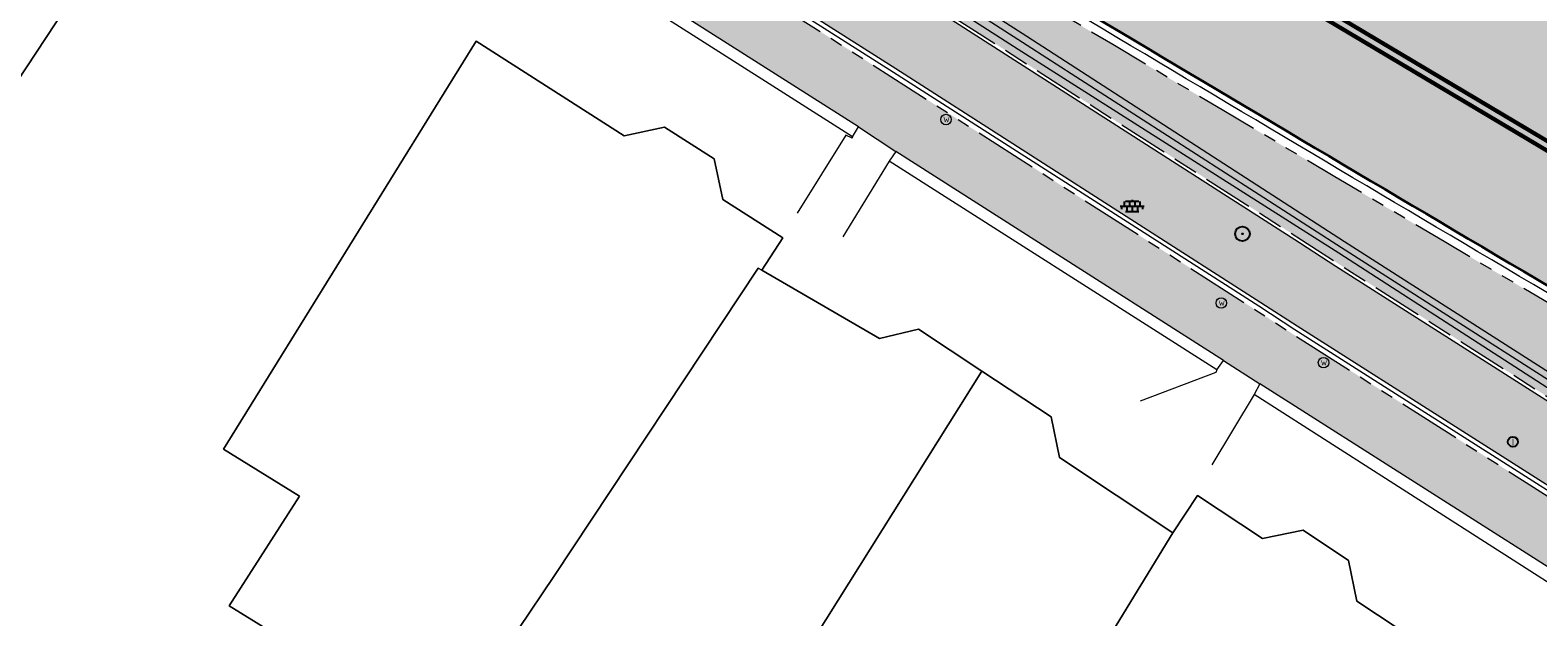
# Model space of a CAD drawing. Header units: metres. Extents: x 187916 to 189411, y 333285 to 334910.
# Tile 104 of 256: x 188194 to 188230, y 334523 to 334537. Entities that reach past the tile are written whole.
import ezdxf
from ezdxf.enums import TextEntityAlignment as Align

# ---------------------------------------------------------------- set-up
doc = ezdxf.new("R2010")
doc.units = ezdxf.units.M
doc.linetypes.add('VH-OPSLUITBAND_100X200', pattern=[16, 8, -2, 4, -2])
doc.linetypes.add('VH-TROTTOIRBAND_180-200', pattern=[20, 10, -2, 2, -2, 2, -2])
for name, color, linetype, lineweight in [('B-ME-GR-BOOM-S', 253, 'Continuous', 25), ('B-ME-IE-MEUBILAIR_WEGMEUBILAIR-S', 253, 'Continuous', 18), ('B-ME-IE-TERREINAFSCHEIDING_KUNSTMATIG_MUUR-G', 253, 'IE-TERREINAFSCHEIDING-KUNSTMATIG-DICHT', 18), ('B-ME-RI-PUT_INSPECTIE-S', 253, 'Continuous', 25), ('B-ME-VH-KANTOPSLUITING_ACHTERKANTBAND-G', 253, 'Continuous', 18), ('B-ME-VH-VERHARDING_ASFALT-G', 253, 'Continuous', 18), ('B-ME-VH-VERHARDING_BETONSTRAATSTEEN-G', 253, 'Continuous', 18), ('B-ME-VH-VERHARDING_TEGEL-G', 253, 'Continuous', 18), ('B-ME-VH-VERHARDING_TEGEL-S', 253, 'Continuous', 25), ('B-WE-OG-BEBOUWING-GV', 253, 'Continuous', 15), ('B-WE-OG-TERREIN_ERF-GV', 253, 'Continuous', 15), ('N-WE-GR-HAAG-HG01-A', 96, 'Continuous', 35), ('N-WE-VH-GOOT_TEGEL-G', 170, 'Continuous', 35), ('N-WE-VH-KANTOPSLUITING_OPSLUITBAND_80X200-G', 30, 'VH-OPSLUITBAND_100X200', 15), ('N-WE-VH-KANTOPSLUITING_RIJWIELPADBAND_4-12 200-G', 94, 'VH-TROTTOIRBAND_180-200', 15), ('N-WE-VH-KANTOPSLUITING_TROTTOIRBAND_180 200-G', 251, 'VH-TROTTOIRBAND_180-200', 15), ('N-WE-VH-KANTOPSLUITING_VOORKANTBAND-G', 7, 'Continuous', 15), ('N-WE-VH-KANTVERHARDING_STREKLAAG_BSS-G', 60, 'Continuous', 18), ('N-WE-VH-VERHARDING_ASFALT_RIJWEG-A', 251, 'Continuous', 18), ('N-WE-VH-VERHARDING_BETONSTRAATSTEEN-ROOD-A', 11, 'Continuous', 18), ('N-WE-VH-VERHARDING_TEGEL-A', 254, 'Continuous', 5), ('N-WE-VW-MARKERING_LANGS_STREEP-G', 251, 'Continuous', 0)]:
    doc.layers.add(name, color=color, linetype=linetype, lineweight=lineweight)
doc.styles.add('NLCS-ISO', font='NLCS-ISO.ttf')
doc.linetypes.add('IE-TERREINAFSCHEIDING-KUNSTMATIG-DICHT', pattern='A,8,-1,[82,NLCS.SHX,S=0.75,R=90,X=0,Y=0],-1', length=10)

# ---------------------------------------------------------------- blocks, each defined once
blk = doc.blocks.new('SRI-PUT_INSPECTIE-SO')
blk.add_circle((0, 0), 2)
at = {"style": 'NLCS-ISO'}
blk.add_text('I', height=2.5, dxfattribs=at).set_placement((0, -0.01), align=Align.MIDDLE_CENTER)
blk = doc.blocks.new('SIE-WEG_STRAATPOT_WATER-SO')
blk.add_circle((0, 0), 0.4)
at = {"style": 'NLCS-ISO'}
blk.add_text('W', height=0.4, dxfattribs=at).set_placement((-0.21, -0.21))
blk = doc.blocks.new('SGR-BOOM_01')
at = {"ltscale": 0.1}
h = blk.add_hatch(color=256, dxfattribs=at)
edge = h.paths.add_edge_path()
edge.add_arc((0, 0), 0.15, 0, 360)
for radius in [2.5, 0.045]:
    blk.add_circle((0, 0), radius)
blk.add_circle((0, 0), 0.15, dxfattribs=at)
blk = doc.blocks.new('SVH-TEGEL_300X300_DUN_LINT_KL-SO')
for p, q in [((-2.25, 1.36), (-2.25, 0)), ((-1.9, 1.5), (1.9, 1.5)), ((-1.5, 1.62), (-1.5, 1.5)), ((-0.75, 1.5), (-0.75, 0)), ((0, 1.81), (0, 1.5)), ((0, 0), (0, -1.5)), ((0.75, 1.5), (0.75, 0)), ((1.5, 1.62), (1.5, 1.5)), ((2.25, 1.36), (2.25, 0)), ((-3.39, 0), (3.39, 0)), ((-3, 0), (-3, -0.85)), ((-1.9, -1.5), (1.9, -1.5)), ((-1.5, 0), (-1.5, -1.5)), ((-0.75, -1.5), (-0.75, -1.77)), ((0.75, -1.5), (0.75, -1.77)), ((1.5, 0), (1.5, -1.5)), ((3, 0), (3, -0.85))]:
    blk.add_line(p, q)
blk = doc.blocks.new('DTM')
at = {"layer": 'B-ME-IE-TERREINAFSCHEIDING_KUNSTMATIG_MUUR-G', "ltscale": 0.2, "flags": 128}
for points in [[(188213.71, 334534.586), (188205.864, 334539.586)], [(188213.852, 334534.822), (188206.015, 334539.809)], [(188213.71, 334534.586), (188213.852, 334534.822)], [(188214.739, 334534.234), (188214.585, 334534.003)], [(188222.56, 334529.244), (188214.739, 334534.234)], [(188222.4, 334529.019), (188214.585, 334534.003)], [(188222.4, 334529.019), (188222.56, 334529.244)], [(188223.424, 334528.681), (188223.289, 334528.431)], [(188231.148, 334523.397), (188223.289, 334528.431)], [(188231.331, 334523.648), (188223.424, 334528.681)]]:
    blk.add_lwpolyline(points, dxfattribs=at)
at = {"layer": 'B-ME-VH-KANTOPSLUITING_ACHTERKANTBAND-G', "ltscale": 0.2, "flags": 128}
blk.add_lwpolyline([(188232.834, 334526.938), (188225.31, 334531.806), (188217.66, 334536.67), (188208.173, 334542.773), (188208.003, 334542.525), (188202.662, 334545.943), (188197.269, 334549.436), (188197.434, 334549.693), (188189.397, 334554.816), (188180.146, 334560.747), (188179.974, 334560.489), (188174.287, 334564.137)], dxfattribs=at)
at = {"layer": 'B-ME-VH-VERHARDING_ASFALT-G', "ltscale": 0.2, "flags": 128}
blk.add_lwpolyline([(188272.925, 334491.474), (188273.662, 334493.756), (188273.675, 334496.231), (188273.165, 334498.585), (188272.196, 334500.719), (188270.761, 334502.577), (188268.913, 334504.106), (188267.936, 334504.757), (188266.662, 334505.568), (188258.425, 334510.895), (188249.153, 334516.841), (188246.685, 334518.435), (188244.157, 334520.049), (188236.159, 334525.24), (188233.025, 334527.225), (188225.446, 334532.078), (188217.865, 334536.983), (188208.353, 334543.085), (188203.059, 334546.467), (188197.624, 334549.982), (188189.606, 334555.104), (188180.355, 334561.032), (188174.657, 334564.698)], dxfattribs=at)
at = {"layer": 'B-ME-VH-VERHARDING_BETONSTRAATSTEEN-G', "ltscale": 0.2, "flags": 128}
blk.add_lwpolyline([(188272.793, 334491.545), (188273.535, 334493.785), (188273.544, 334496.194), (188273.05, 334498.497), (188272.069, 334500.667), (188270.65, 334502.482), (188268.838, 334503.974), (188267.846, 334504.636), (188266.579, 334505.464), (188258.319, 334510.759), (188249.052, 334516.733), (188246.611, 334518.298), (188244.071, 334519.921), (188236.088, 334525.105), (188232.942, 334527.095), (188225.375, 334531.93), (188217.763, 334536.837), (188208.269, 334542.942), (188202.971, 334546.343), (188197.527, 334549.852), (188189.507, 334554.971), (188180.263, 334560.908), (188174.571, 334564.562)], dxfattribs=at)
at = {"layer": 'B-ME-VH-VERHARDING_TEGEL-G', "ltscale": 0.2, "flags": 128}
for points in [[(188213.71, 334534.586), (188213.697, 334534.549), (188213.547, 334534.623), (188212.386, 334532.758)], [(188213.852, 334534.822), (188214.739, 334534.234)], [(188214.585, 334534.003), (188213.48, 334532.199)], [(188222.56, 334529.244), (188223.424, 334528.681)], [(188222.4, 334529.019), (188222.379, 334528.951), (188220.569, 334528.273)], [(188223.289, 334528.431), (188222.286, 334526.749)]]:
    blk.add_lwpolyline(points, dxfattribs=at)
at = {"layer": 'B-WE-OG-BEBOUWING-GV', "ltscale": 0.2, "flags": 128}
for points in [[(188177.452, 334525.425), (188187.015, 334518.347), (188192.568, 334527.265), (188189.464, 334529.176), (188190.754, 334531.324), (188196.315, 334539.771), (188189.203, 334544.453), (188180.996, 334531.988), (188176.887, 334525.843)], [(188203.996, 334520.238), (188206.595, 334524.102), (188211.459, 334531.449), (188211.547, 334531.398), (188212.044, 334532.172), (188210.614, 334533.091), (188210.403, 334534.058), (188209.225, 334534.814), (188208.258, 334534.604), (188204.73, 334536.867), (188198.699, 334527.123), (188200.514, 334525.999), (188198.834, 334523.384), (188201.848, 334521.515)], [(188211.757, 334520.956), (188216.797, 334528.987), (188215.279, 334529.993), (188214.35, 334529.768), (188211.547, 334531.398), (188211.459, 334531.449), (188206.595, 334524.102), (188203.996, 334520.238), (188202.938, 334518.664), (188205.882, 334516.684), (188206.951, 334518.46), (188207.04, 334518.406), (188209.574, 334522.312)], [(188216.797, 334528.987), (188211.757, 334520.956), (188214.028, 334519.546), (188212.97, 334517.916), (188211.392, 334515.483), (188214.315, 334513.641), (188216.772, 334517.621), (188221.353, 334525.128), (188218.644, 334526.923), (188218.447, 334527.894)], [(188221.353, 334525.128), (188216.772, 334517.621), (188218.905, 334516.295), (188216.403, 334512.27), (188219.479, 334510.304), (188221.416, 334513.347), (188223.547, 334516.695), (188225.733, 334515.336), (188229.243, 334521.177), (188225.741, 334523.496), (188225.545, 334524.467), (188224.461, 334525.185), (188223.49, 334524.987), (188221.94, 334526.014)]]:
    blk.add_lwpolyline(points, close=True, dxfattribs=at)
at = {"layer": 'B-WE-OG-TERREIN_ERF-GV', "ltscale": 0.2, "flags": 128}
for points in [[(188189.203, 334544.453), (188196.315, 334539.771), (188190.754, 334531.324)], [(188201.848, 334521.515), (188198.834, 334523.384), (188200.514, 334525.999), (188198.699, 334527.123), (188204.73, 334536.867), (188208.258, 334534.604), (188209.225, 334534.814), (188210.403, 334534.058), (188210.614, 334533.091), (188212.044, 334532.172), (188211.547, 334531.398), (188214.35, 334529.768), (188215.279, 334529.993), (188216.797, 334528.987), (188218.447, 334527.894), (188218.644, 334526.923), (188221.353, 334525.128), (188221.94, 334526.014), (188223.49, 334524.987), (188224.461, 334525.185), (188225.545, 334524.467), (188225.741, 334523.496), (188229.243, 334521.177)]]:
    blk.add_lwpolyline(points, dxfattribs=at)
at = {"layer": 'B-ME-GR-BOOM-S', "xscale": 0.07, "yscale": 0.07, "zscale": 0.07}
blk.add_blockref('SGR-BOOM_01', (188223.013, 334532.267), dxfattribs=at)
at = {"layer": 'B-ME-IE-MEUBILAIR_WEGMEUBILAIR-S', "xscale": 0.3125, "yscale": 0.3125, "zscale": 0.3125}
for p in [(188215.939, 334534.997), (188222.507, 334530.615), (188224.947, 334529.19)]:
    blk.add_blockref('SIE-WEG_STRAATPOT_WATER-SO', p, dxfattribs=at)
at = {"layer": 'B-ME-RI-PUT_INSPECTIE-S', "xscale": 0.06, "yscale": 0.06, "zscale": 0.06250000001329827}
blk.add_blockref('SRI-PUT_INSPECTIE-SO', (188229.467, 334527.3), dxfattribs=at)
at = {"layer": 'B-ME-VH-VERHARDING_TEGEL-S', "xscale": 0.084, "yscale": 0.084, "zscale": 0.084}
blk.add_blockref('SVH-TEGEL_300X300_DUN_LINT_KL-SO', (188220.379, 334532.924), dxfattribs=at)
blk = doc.blocks.new('ontwerp Wilhelmina- & Engelenkampstraat')
at = {"layer": 'N-WE-GR-HAAG-HG01-A', "transparency": 33554610}
h = blk.add_hatch(color=256, dxfattribs=at)
h.dxf.hatch_style = 1
h.paths.add_polyline_path([(188211.982, 334541.54, -0.008116), (188209.112, 334543.313, 0.405844), (188208.706, 334543.216), (188208.604, 334543.281), (188208.127, 334542.531), (188215.698, 334537.713), (188224.421, 334532.125), (188225.281, 334531.565), (188232.473, 334526.987), (188233.391, 334528.43), (188233.29, 334528.495, 0.411301), (188233.201, 334528.907, -0.002186)])
at = {"layer": 'N-WE-VH-VERHARDING_ASFALT_RIJWEG-A', "transparency": 33554610}
h = blk.add_hatch(color=256, dxfattribs=at)
h.dxf.hatch_style = 1
edge = h.paths.add_edge_path()
edge.add_line((188163.821, 334580.641), (188159.295, 334575.798))
edge.add_line((188159.295, 334575.798), (188174.596, 334565.97))
edge.add_line((188174.596, 334565.97), (188208.884, 334543.876))
edge.add_arc((188265.143, 334630.818), 103.557, 237.0936, 239.22865)
edge.add_arc((189667.308, 336961.781), 2823.75, 238.980894, 239.481993)
edge.add_line((188233.382, 334529.207), (188237.256, 334526.9))
edge.add_arc((188172.895, 334415.819), 128.38, 56.61474, 59.91181, ccw=False)
edge.add_arc((188228.911, 334498.888), 28.214, 55.4846, 58.7732, ccw=False)
edge.add_line((188244.898, 334522.136), (188270.21, 334505.779))
edge.add_arc((188264.701, 334497.254), 10.15, 13.7379, 57.1296, ccw=False)
edge.add_line((188274.561, 334499.665), (188285.392, 334492.831))
edge.add_arc((188287.027, 334482.813), 10.15, 56.479, 99.2741, ccw=False)
edge.add_line((188292.633, 334491.275), (188328.233, 334467.69))
edge.add_arc((188166.002, 334216.871), 298.713, 47.80392, 57.10489, ccw=False)
edge.add_arc((188346.571, 334415.67), 30.15, 31.8663, 48.275, ccw=False)
edge.add_arc((188363.594, 334425.977), 10.254, 32.6635, 33.1676, ccw=False)
edge.add_arc((188363.768, 334425.901), 10.15, 9.4055, 33.558, ccw=False)
edge.add_arc((188373.111, 334427.448), 0.68, -65.2465, 9.4055, ccw=False)
edge.add_line((188373.395, 334426.831), (188373.354, 334426.806))
edge.add_line((188373.354, 334426.806), (188373.012, 334426.61))
edge.add_arc((188366.289, 334422.719), 7.768, 0.9923, 30.0593, ccw=False)
edge.add_line((188374.056, 334422.853), (188385.676, 334436.943))
edge.add_arc((188384.942, 334443.904), 7, 238.6764, 276.0183, ccw=False)
edge.add_line((188381.303, 334437.925), (188374.309, 334441.797))
edge.add_line((188374.309, 334441.797), (188374.176, 334441.579))
edge.add_arc((188373.724, 334441.836), 0.52, 236.9866, 330.3528, ccw=False)
edge.add_arc((188428.131, 334525.105), 99.988, 235.55123, 236.84084, ccw=False)
edge.add_arc((188411.67, 334501.873), 71.52, 233.64609, 235.89746, ccw=False)
edge.add_arc((188411.67, 334501.873), 71.52, 233.24956, 233.64609, ccw=False)
edge.add_arc((188457.755, 334568.126), 152.203, 230.50422, 234.27201, ccw=False)
edge.add_arc((188166.957, 334218.114), 302.85, 50.16649, 50.26165)
edge.add_arc((188166.957, 334218.114), 302.85, 50.26165, 51.22502)
edge.add_arc((188166.954, 334218.11), 302.855, 51.22502, 51.3193)
edge.add_arc((188167.783, 334219.172), 301.508, 51.31614, 52.74068)
edge.add_arc((188166.98, 334218.144), 302.812, 52.73751, 52.8317)
edge.add_arc((188166.957, 334218.114), 302.85, 52.8317, 54.43051)
edge.add_arc((188166.977, 334218.141), 302.816, 54.43051, 54.5254)
edge.add_arc((188160.656, 334209.067), 313.875, 54.54702, 57.10245)
edge.add_line((188331.133, 334472.61), (188320.094, 334479.922))
edge.add_arc((188323.485, 334485.044), 6.143, 221.5045, 236.4896, ccw=False)
edge.add_arc((188319.551, 334481.563), 0.89, 137.6692, 221.5047, ccw=False)
edge.add_line((188318.893, 334482.162), (188319.259, 334482.637))
edge.add_line((188319.259, 334482.637), (188319.291, 334482.678))
edge.add_arc((188340.689, 334510.764), 35.308, 218.5774, 232.6971, ccw=False)
edge.add_arc((188279.088, 334513.843), 42.257, 321.203, 323.5666, ccw=False)
edge.add_arc((188310.473, 334488.868), 2.158, 242.7825, 315.8976, ccw=False)
edge.add_line((188309.486, 334486.949), (188295.344, 334496.317))
edge.add_line((188295.344, 334496.317), (188286.645, 334501.946))
edge.add_line((188286.645, 334501.946), (188245.276, 334528.678))
edge.add_arc((188189.238, 334441.959), 103.25, 57.12957, 59.23144)
edge.add_line((188242.058, 334530.675), (188236.736, 334533.844))
edge.add_arc((182886.776, 325560.312), 10447.313, 59.1968851, 59.335128)
edge.add_line((188215.069, 334546.726), (188212.145, 334548.538))
edge.add_line((188212.145, 334548.538), (188202.888, 334554.521))
edge.add_line((188202.888, 334554.521), (188173.134, 334573.693))
edge.add_line((188173.134, 334573.693), (188171.668, 334574.698))
edge.add_arc((188421.336, 334919.322), 425.559, 233.19857, 234.07802, ccw=False)
edge.add_line((188166.408, 334578.57), (188163.828, 334580.635))
edge.add_line((188163.828, 334580.635), (188163.821, 334580.641))
at = {"layer": 'N-WE-VH-VERHARDING_BETONSTRAATSTEEN-ROOD-A', "transparency": 33554610}
h = blk.add_hatch(color=11, dxfattribs=at)
h.dxf.hatch_style = 1
edge = h.paths.add_edge_path()
edge.add_arc((188270.333, 334495.236), 4.018, 341.6529, 416.7022)
edge.add_arc((188270.333, 334495.236), 4.018, -18.3491, 56.7021, ccw=False)
edge.add_arc((188264.701, 334497.254), 10, 340.8314, 340.8322)
edge = h.paths.add_edge_path()
edge.add_arc((188148.77, 334564.139), 12.1, 57.6302, 89.3073)
edge.add_line((188148.917, 334576.239), (188148.937, 334577.938))
edge.add_arc((188148.77, 334564.139), 13.8, 57.6302, 89.3073, ccw=False)
edge.add_line((188156.159, 334575.795), (188165.274, 334570.017))
edge.add_line((188165.274, 334570.017), (188169.82, 334567.109))
edge.add_line((188169.82, 334567.109), (188171.511, 334565.978))
edge.add_line((188171.511, 334565.978), (188172.885, 334565.101))
edge.add_line((188172.885, 334565.101), (188189.066, 334554.757))
edge.add_line((188189.066, 334554.757), (188194.188, 334551.467))
edge.add_line((188194.188, 334551.467), (188201.179, 334547))
edge.add_line((188201.179, 334547), (188204.17, 334545.002))
edge.add_line((188204.17, 334545.002), (188207.827, 334542.627))
edge.add_line((188207.827, 334542.627), (188215.655, 334537.646))
edge.add_line((188215.655, 334537.646), (188224.378, 334532.058))
edge.add_line((188224.378, 334532.058), (188225.238, 334531.497))
edge.add_line((188225.238, 334531.497), (188233.143, 334526.466))
edge.add_line((188233.143, 334526.466), (188239.85, 334522.11))
edge.add_line((188239.85, 334522.11), (188248.512, 334516.409))
edge.add_line((188248.512, 334516.409), (188250.747, 334514.921))
edge.add_line((188250.747, 334514.921), (188255.611, 334511.773))
edge.add_line((188255.611, 334511.773), (188256.359, 334511.288))
edge.add_line((188256.359, 334511.288), (188261.198, 334508.152))
edge.add_line((188261.198, 334508.152), (188268.315, 334503.51))
edge.add_line((188268.315, 334503.51), (188273.291, 334500.253))
edge.add_arc((188273.565, 334500.672), 0.5, 236.7961, 381.0817)
edge.add_arc((188264.701, 334497.254), 10, -13.0104, 21.0817, ccw=False)
edge.add_arc((188270.333, 334495.236), 4.118, 356.7594, 416.7033)
edge.add_line((188272.593, 334498.678), (188272.36, 334498.831))
edge.add_line((188272.36, 334498.831), (188271.524, 334499.378))
edge.add_line((188271.524, 334499.378), (188267.394, 334502.081))
edge.add_line((188267.394, 334502.081), (188264.112, 334504.222))
edge.add_line((188264.112, 334504.222), (188260.761, 334506.408))
edge.add_line((188260.761, 334506.408), (188260.233, 334506.752))
edge.add_line((188260.233, 334506.752), (188255.434, 334509.862))
edge.add_line((188255.434, 334509.862), (188254.687, 334510.346))
edge.add_line((188254.687, 334510.346), (188249.814, 334513.5))
edge.add_line((188249.814, 334513.5), (188249.092, 334513.98))
edge.add_line((188249.092, 334513.98), (188247.605, 334514.97))
edge.add_line((188247.605, 334514.97), (188238.729, 334520.811))
edge.add_line((188238.729, 334520.811), (188232.223, 334525.036))
edge.add_line((188232.223, 334525.036), (188224.317, 334530.068))
edge.add_line((188224.317, 334530.068), (188223.455, 334530.63))
edge.add_line((188223.455, 334530.63), (188214.74, 334536.213))
edge.add_line((188214.74, 334536.213), (188206.907, 334541.197))
edge.add_line((188206.907, 334541.197), (188203.235, 334543.582))
edge.add_line((188203.235, 334543.582), (188200.249, 334545.577))
edge.add_line((188200.249, 334545.577), (188193.936, 334549.613))
edge.add_line((188193.936, 334549.613), (188193.273, 334550.034))
edge.add_line((188193.273, 334550.034), (188188.257, 334553.256))
edge.add_line((188188.257, 334553.256), (188171.953, 334563.68))
edge.add_line((188171.953, 334563.68), (188170.581, 334564.555))
edge.add_line((188170.581, 334564.555), (188168.889, 334565.686))
edge.add_line((188168.889, 334565.686), (188164.361, 334568.583))
edge.add_line((188164.361, 334568.583), (188155.248, 334574.359))
at = {"layer": 'N-WE-VH-VERHARDING_TEGEL-A', "transparency": 33554610}
h = blk.add_hatch(color=256, dxfattribs=at)
h.dxf.hatch_style = 1
h.paths.add_polyline_path([(188214.622, 334536.027), (188206.975, 334540.893), (188206.207, 334539.687), (188213.852, 334534.822), (188214.739, 334534.234), (188222.56, 334529.244), (188223.424, 334528.681), (188230.698, 334524.051), (188231.466, 334525.257), (188224.198, 334529.883), (188223.336, 334530.445)])
at = {"layer": 'N-WE-VH-GOOT_TEGEL-G'}
for points in [[(188317.593, 334496.308), (188317.15, 334495.413), (188315.712, 334492.763, -0.038734), (188312.022, 334487.366, -0.330308), (188309.486, 334486.949), (188295.344, 334496.317), (188286.645, 334501.946), (188245.276, 334528.678, 0.009171), (188242.058, 334530.675), (188236.736, 334533.844, 0.000603), (188215.069, 334546.726), (188212.145, 334548.538), (188202.888, 334554.521), (188173.134, 334573.693)], [(188095.175, 334530.54), (188101.65, 334539.51), (188106.744, 334546.5), (188107.044, 334546.922), (188110.78, 334552.543), (188120.26, 334566.802, -0.397672), (188159.27, 334575.815), (188174.596, 334565.97), (188208.884, 334543.876, 0.009316), (188212.162, 334541.84, 0.002186), (188233.382, 334529.207), (188237.256, 334526.9, -0.014387), (188243.538, 334523.015, -0.01435), (188244.898, 334522.136), (188270.21, 334505.779, -0.158599), (188274.172, 334500.905, -0.238941), (188273.245, 334491.775), (188271.79, 334489.505)]]:
    blk.add_lwpolyline(points, format="xyb", dxfattribs=at)
at = {"layer": 'N-WE-VH-KANTOPSLUITING_OPSLUITBAND_80X200-G', "ltscale": 0.15, "flags": 128}
blk.add_lwpolyline([(188145.065, 334579.432), (188144.976, 334578.502, 0.449828), (188145.404, 334578.042, -0.009146), (188146.46, 334578.048), (188148.938, 334578.018, -0.139105), (188156.201, 334575.863), (188165.317, 334570.084), (188169.864, 334567.176), (188171.555, 334566.045), (188172.928, 334565.169), (188189.11, 334554.824), (188194.231, 334551.534), (188194.893, 334551.114), (188201.223, 334547.067), (188204.214, 334545.068), (188207.87, 334542.694), (188215.698, 334537.713), (188224.421, 334532.125), (188225.281, 334531.565), (188233.186, 334526.533), (188239.893, 334522.177), (188248.556, 334516.475), (188250.079, 334515.461), (188250.791, 334514.988), (188255.655, 334511.84), (188256.402, 334511.355), (188261.242, 334508.219), (188268.358, 334503.577), (188272.499, 334500.868)], format="xyb", dxfattribs=at)
at = {"layer": 'N-WE-VH-KANTOPSLUITING_RIJWIELPADBAND_4-12 200-G', "ltscale": 0.15, "flags": 128}
blk.add_lwpolyline([(188147.659, 334576.034), (188148.914, 334576.019, -0.139105), (188155.131, 334574.173), (188164.243, 334568.397), (188168.769, 334565.502), (188170.461, 334564.37), (188171.835, 334563.494), (188188.139, 334553.071), (188193.155, 334549.848), (188193.818, 334549.427), (188200.128, 334545.393), (188203.114, 334543.398), (188206.788, 334541.012), (188214.622, 334536.027), (188223.336, 334530.445), (188224.198, 334529.883), (188232.104, 334524.851), (188238.608, 334520.627), (188247.484, 334514.786), (188248.97, 334513.797), (188249.693, 334513.316), (188254.567, 334510.162), (188255.314, 334509.677), (188260.111, 334506.569), (188260.641, 334506.223)], format="xyb", dxfattribs=at)
at = {"layer": 'N-WE-VH-KANTOPSLUITING_TROTTOIRBAND_180 200-G', "ltscale": 0.15, "flags": 128}
blk.add_lwpolyline([(188233.29, 334528.495, 0.437353), (188233.178, 334528.921, -0.002184), (188211.982, 334541.54, -0.008071), (188209.128, 334543.303, 0.424243), (188208.706, 334543.216, 0.424243)], format="xyb", dxfattribs=at)
at = {"layer": 'N-WE-VH-KANTOPSLUITING_VOORKANTBAND-G', "flags": 128}
for points in [[(188172.885, 334565.101), (188189.066, 334554.757), (188194.188, 334551.467), (188194.85, 334551.047), (188201.179, 334547), (188204.17, 334545.002), (188207.827, 334542.627), (188215.655, 334537.646), (188224.378, 334532.058), (188225.238, 334531.497), (188233.143, 334526.466), (188239.85, 334522.11), (188248.512, 334516.409), (188250.034, 334515.395), (188250.747, 334514.921), (188255.611, 334511.773), (188256.359, 334511.288), (188261.198, 334508.152), (188268.315, 334503.51), (188272.455, 334500.801)], [(188171.899, 334563.595), (188188.203, 334553.172), (188193.219, 334549.949), (188193.883, 334549.528), (188200.194, 334545.493), (188203.18, 334543.498), (188206.853, 334541.113), (188214.686, 334536.128), (188223.401, 334530.546), (188224.263, 334529.984), (188232.169, 334524.952), (188238.674, 334520.727), (188247.55, 334514.887), (188249.037, 334513.897), (188249.759, 334513.416), (188254.632, 334510.262), (188255.379, 334509.778), (188260.179, 334506.668), (188260.707, 334506.324)]]:
    blk.add_lwpolyline(points, dxfattribs=at)
at = {"layer": 'N-WE-VH-KANTOPSLUITING_VOORKANTBAND-G'}
blk.add_lwpolyline([(188233.459, 334528.387, 0.434391), (188233.276, 334529.095, -0.002183), (188212.085, 334541.712, -0.008066), (188209.238, 334543.47, 0.42215), (188208.537, 334543.324)], format="xyb", dxfattribs=at)
at = {"layer": 'N-WE-VH-KANTVERHARDING_STREKLAAG_BSS-G', "flags": 128}
blk.add_lwpolyline([(188171.953, 334563.68), (188188.257, 334553.256), (188193.273, 334550.034), (188193.936, 334549.613), (188200.249, 334545.577), (188203.235, 334543.582), (188206.907, 334541.197), (188214.74, 334536.213), (188223.455, 334530.63), (188224.317, 334530.068), (188232.223, 334525.036)], dxfattribs=at)
blk = doc.blocks.new('markering')
at = {"layer": 'N-WE-VW-MARKERING_LANGS_STREEP-G', "const_width": 0.1, "flags": 128}
for points in [[(188234.47, 334531.992), (188213.671, 334544.375, -0.008849), (188210.662, 334546.24), (188210.482, 334546.356)], [(188234.367, 334531.821), (188213.569, 334544.204, -0.008849), (188210.554, 334546.071), (188210.373, 334546.188)]]:
    blk.add_lwpolyline(points, format="xyb", dxfattribs=at)

msp = doc.modelspace()

# ---------------------------------------------------------------- block references
msp.add_blockref('DTM', (0, 0))

# ---------------------------------------------------------------- next in the draw order: block references
msp.add_blockref('ontwerp Wilhelmina- & Engelenkampstraat', (0, 0))

# ---------------------------------------------------------------- next in the draw order: block references
msp.add_blockref('markering', (0, 0))

doc.saveas('drawing.dxf')
